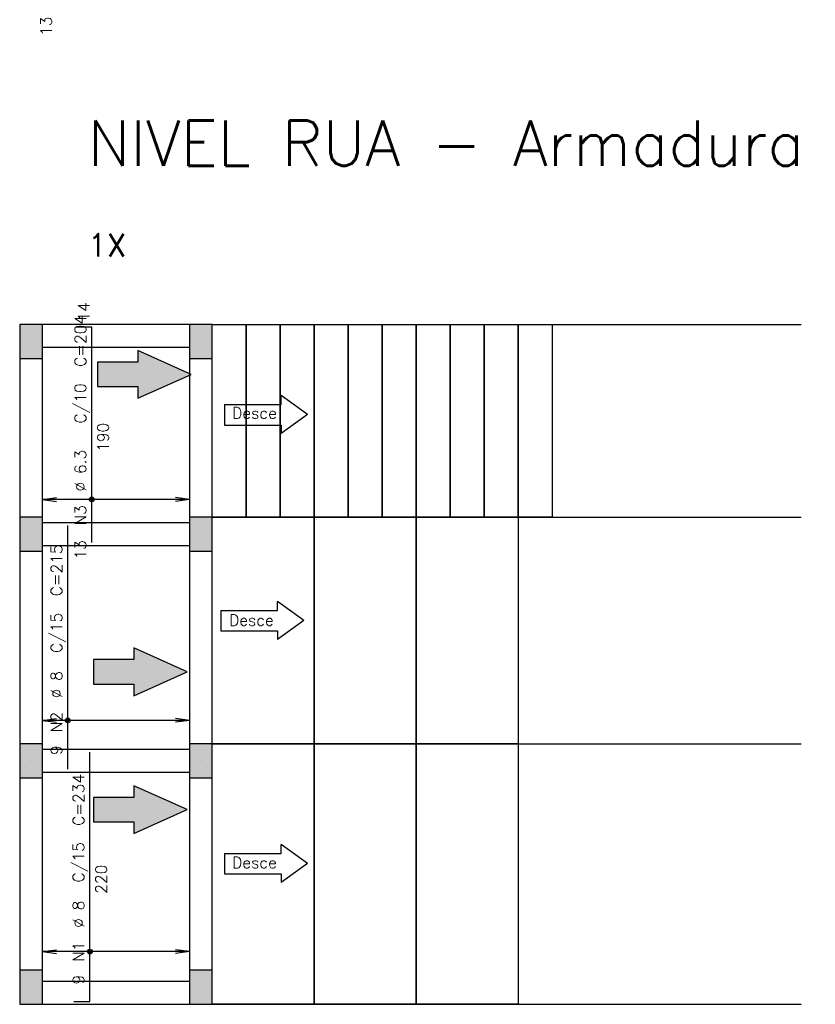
# Model space of a CAD drawing. Extents: x 0 to 84.1, y 0 to 59.4.
# Tile 6 of 10: x 38.3 to 52.3, y 24 to 41.4. Entities that reach past the tile are written whole.
import ezdxf

# ---------------------------------------------------------------- set-up
doc = ezdxf.new("R2010")
doc.units = 0
doc.header["$MEASUREMENT"] = 0
for name, color, linetype in [('1', 1, 'CONTINUOUS'), ('2', 2, 'CONTINUOUS'), ('6', 6, 'CONTINUOUS'), ('7', 7, 'CONTINUOUS'), ('9', 9, 'CONTINUOUS')]:
    doc.layers.add(name, color=color, linetype=linetype)
doc.styles.get("Standard").update_dxf_attribs({"font": 'ROMANS.SHX'})

msp = doc.modelspace()

# ---------------------------------------------------------------- linework, layer by layer
at = {"layer": '1', "linetype": 'Continuous'}
for p, q in [((41.66707, 35.97914), (52.06707, 35.97914)), ((38.46707, 35.67914), (38.46707, 35.67914)), ((41.46707, 35.67914), (41.46707, 35.67914)), ((43.351009, 34.388735), (42.884342, 34.722068)), ((42.884342, 34.567074), (42.884342, 34.722068)), ((41.884342, 34.567074), (42.884342, 34.567074)), ((41.884342, 34.567074), (41.884342, 34.203579)), ((43.351009, 34.388735), (42.884342, 34.055401)), ((41.884342, 34.203579), (42.884342, 34.203579)), ((42.884342, 34.203579), (42.884342, 34.055401)), ((41.66707, 32.57914), (52.06707, 32.57914)), ((38.46707, 32.27914), (38.46707, 32.27914)), ((41.46707, 32.27914), (41.46707, 32.27914)), ((43.286242, 30.753502), (42.819575, 31.086835)), ((42.819575, 30.931841), (42.819575, 31.086835)), ((41.819575, 30.931841), (42.819575, 30.931841)), ((41.819575, 30.931841), (41.819575, 30.568346)), ((43.286242, 30.753502), (42.819575, 30.420168)), ((41.819575, 30.568346), (42.819575, 30.568346)), ((42.819575, 30.568346), (42.819575, 30.420168)), ((41.66707, 28.57914), (52.06707, 28.57914)), ((38.46707, 28.27914), (38.46707, 28.27914)), ((41.46707, 28.27914), (41.46707, 28.27914)), ((43.351009, 26.464296), (42.884342, 26.797629)), ((42.884342, 26.642635), (42.884342, 26.797629)), ((41.884342, 26.642635), (42.884342, 26.642635)), ((41.884342, 26.642635), (41.884342, 26.27914)), ((43.351009, 26.464296), (42.884342, 26.130963)), ((41.884342, 26.27914), (42.884342, 26.27914)), ((42.884342, 26.27914), (42.884342, 26.130963)), ((38.46707, 24.27914), (38.46707, 24.27914)), ((41.46707, 24.27914), (41.46707, 24.27914)), ((41.66707, 23.97914), (52.06707, 23.97914))]:
    msp.add_line(p, q, dxfattribs=at)
for points in [[(41.26707, 35.97914), (38.66707, 35.97914)], [(41.66707, 32.57914), (41.66707, 35.97914), (42.26707, 35.97914), (42.26707, 32.57914), (41.66707, 32.57914)], [(42.26707, 32.57914), (42.26707, 35.97914), (42.86707, 35.97914), (42.86707, 32.57914), (42.26707, 32.57914)], [(42.86707, 32.57914), (42.86707, 35.97914), (43.46707, 35.97914), (43.46707, 32.57914), (42.86707, 32.57914)], [(43.46707, 32.57914), (43.46707, 35.97914), (44.06707, 35.97914), (44.06707, 32.57914), (43.46707, 32.57914)], [(44.06707, 32.57914), (44.06707, 35.97914), (44.66707, 35.97914), (44.66707, 32.57914), (44.06707, 32.57914)], [(44.66707, 32.57914), (44.66707, 35.97914), (45.26707, 35.97914), (45.26707, 32.57914), (44.66707, 32.57914)], [(45.26707, 32.57914), (45.26707, 35.97914), (45.86707, 35.97914), (45.86707, 32.57914), (45.26707, 32.57914)], [(45.86707, 32.57914), (45.86707, 35.97914), (46.46707, 35.97914), (46.46707, 32.57914), (45.86707, 32.57914)], [(46.46707, 32.57914), (46.46707, 35.97914), (47.06707, 35.97914), (47.06707, 32.57914), (46.46707, 32.57914)], [(47.06707, 32.57914), (47.06707, 35.97914), (47.66707, 35.97914), (47.66707, 32.57914), (47.06707, 32.57914)], [(38.66707, 35.57914), (41.26707, 35.57914)], [(38.26707, 35.37914), (38.26707, 32.57914)], [(38.66707, 32.57914), (38.66707, 35.37914)], [(41.26707, 35.37914), (41.26707, 32.57914)], [(41.66707, 32.57914), (41.66707, 35.37914)], [(41.66707, 28.57914), (41.66707, 32.57914), (43.46707, 32.57914), (43.46707, 28.57914), (41.66707, 28.57914)], [(43.46707, 28.57914), (43.46707, 32.57914), (45.26707, 32.57914), (45.26707, 28.57914), (43.46707, 28.57914)], [(45.26707, 28.57914), (45.26707, 32.57914), (47.06707, 32.57914), (47.06707, 28.57914), (45.26707, 28.57914)], [(41.26707, 32.47914), (38.66707, 32.47914)], [(38.26707, 31.97914), (38.26707, 28.57914)], [(38.66707, 32.07914), (41.26707, 32.07914)], [(38.66707, 28.57914), (38.66707, 31.97914)], [(41.26707, 31.97914), (41.26707, 28.57914)], [(41.66707, 28.57914), (41.66707, 31.97914)], [(41.66707, 23.97914), (41.66707, 28.57914), (43.46707, 28.57914), (43.46707, 23.97914), (41.66707, 23.97914)], [(43.46707, 23.97914), (43.46707, 28.57914), (45.26707, 28.57914), (45.26707, 23.97914), (43.46707, 23.97914)], [(45.26707, 23.97914), (45.26707, 28.57914), (47.06707, 28.57914), (47.06707, 23.97914), (45.26707, 23.97914)], [(41.26707, 28.47914), (38.66707, 28.47914)], [(38.66707, 28.07914), (41.26707, 28.07914)], [(38.26707, 27.97914), (38.26707, 24.57914)], [(38.66707, 24.57914), (38.66707, 27.97914)], [(41.26707, 27.97914), (41.26707, 24.57914)], [(41.66707, 24.57914), (41.66707, 27.97914)], [(41.26707, 24.37914), (38.66707, 24.37914)], [(38.66707, 23.97914), (41.26707, 23.97914)]]:
    msp.add_lwpolyline(points, dxfattribs=at)
at = {"layer": '2', "linetype": 'Continuous'}
for p, q in [((38.66707, 32.88914), (38.914931, 32.921772)), ((41.26707, 32.88914), (38.66707, 32.88914)), ((38.66707, 32.88914), (38.914931, 32.856508)), ((38.66707, 32.88914), (38.66707, 32.88914)), ((41.26707, 32.88914), (41.019209, 32.921772)), ((41.26707, 32.88914), (41.019209, 32.856508)), ((41.26707, 32.88914), (41.26707, 32.88914)), ((38.66707, 28.98914), (38.914931, 29.021772)), ((41.26707, 28.98914), (38.66707, 28.98914)), ((38.66707, 28.98914), (38.914931, 28.956508)), ((38.66707, 28.98914), (38.66707, 28.98914)), ((41.26707, 28.98914), (41.019209, 29.021772)), ((41.26707, 28.98914), (41.019209, 28.956508)), ((41.26707, 28.98914), (41.26707, 28.98914)), ((38.66707, 24.90914), (38.914931, 24.941772)), ((41.26707, 24.90914), (38.66707, 24.90914)), ((38.66707, 24.90914), (38.914931, 24.876508)), ((38.66707, 24.90914), (38.66707, 24.90914)), ((41.26707, 24.90914), (41.019209, 24.941772)), ((41.26707, 24.90914), (41.019209, 24.876508)), ((41.26707, 24.90914), (41.26707, 24.90914))]:
    msp.add_line(p, q, dxfattribs=at)
for points in [[(38.26707, 35.37914), (38.66707, 35.37914), (38.66707, 35.97914), (38.26707, 35.97914), (38.26707, 35.37914)], [(41.26707, 35.37914), (41.66707, 35.37914), (41.66707, 35.97914), (41.26707, 35.97914), (41.26707, 35.37914)], [(38.26707, 31.97914), (38.66707, 31.97914), (38.66707, 32.57914), (38.26707, 32.57914), (38.26707, 31.97914)], [(41.26707, 31.97914), (41.66707, 31.97914), (41.66707, 32.57914), (41.26707, 32.57914), (41.26707, 31.97914)], [(38.26707, 27.97914), (38.66707, 27.97914), (38.66707, 28.57914), (38.26707, 28.57914), (38.26707, 27.97914)], [(41.26707, 27.97914), (41.66707, 27.97914), (41.66707, 28.57914), (41.26707, 28.57914), (41.26707, 27.97914)], [(38.26707, 23.97914), (38.66707, 23.97914), (38.66707, 24.57914), (38.26707, 24.57914), (38.26707, 23.97914)], [(41.26707, 23.97914), (41.66707, 23.97914), (41.66707, 24.57914), (41.26707, 24.57914), (41.26707, 23.97914)]]:
    msp.add_lwpolyline(points, dxfattribs=at)
for centre, radius in [((39.539692, 32.88914), 0.041625), ((39.539692, 32.88914), 0.02075), ((39.116403, 28.98914), 0.041625), ((39.116403, 28.98914), 0.02075), ((39.505906, 24.90914), 0.041625), ((39.505906, 24.90914), 0.02075)]:
    msp.add_circle(centre, radius, dxfattribs=at)
at = {"layer": '6', "linetype": 'Continuous'}
for p, q in [((39.539692, 35.92914), (39.259692, 35.92914)), ((39.539692, 32.12914), (39.539692, 35.92914)), ((39.116403, 28.12914), (39.116403, 32.42914)), ((39.505906, 24.02914), (39.505906, 28.42914)), ((39.225906, 24.02914), (39.505906, 24.02914))]:
    msp.add_line(p, q, dxfattribs=at)
for points in [[(39.643739, 34.882515), (40.355671, 34.882515), (40.355671, 34.676708), (41.296929, 35.097793), (40.355671, 35.518879), (40.355671, 35.313072), (39.643739, 35.313072), (39.643739, 34.882515)], [(39.568177, 29.632083), (40.28011, 29.632083), (40.28011, 29.426275), (41.221368, 29.847361), (40.28011, 30.268446), (40.28011, 30.062639), (39.568177, 30.062639), (39.568177, 29.632083)], [(39.568177, 27.201254), (40.28011, 27.201254), (40.28011, 26.995447), (41.221368, 27.416533), (40.28011, 27.837618), (40.28011, 27.631811), (39.568177, 27.631811), (39.568177, 27.201254)]]:
    msp.add_lwpolyline(points, dxfattribs=at)
at = {"layer": '9', "linetype": 'Continuous'}
for points in [[(38.26707, 35.37914), (38.66707, 35.37914), (38.66707, 35.97914)], [(38.26707, 35.37914), (38.66707, 35.97914), (38.26707, 35.97914)], [(38.26707, 35.37914), (38.26707, 35.97914), (38.26707, 35.37914)], [(41.26707, 35.37914), (41.66707, 35.37914), (41.66707, 35.97914)], [(41.26707, 35.37914), (41.66707, 35.97914), (41.26707, 35.97914)], [(41.26707, 35.37914), (41.26707, 35.97914), (41.26707, 35.37914)], [(40.355671, 35.313072), (41.296929, 35.097793), (40.355671, 35.518879)], [(40.355671, 34.882515), (40.355671, 35.313072), (39.643739, 35.313072)], [(40.355671, 34.882515), (39.643739, 35.313072), (39.643739, 34.882515)], [(40.355671, 34.882515), (41.296929, 35.097793), (40.355671, 35.313072)], [(40.355671, 34.882515), (40.355671, 34.676708), (41.296929, 35.097793)], [(38.26707, 31.97914), (38.66707, 31.97914), (38.66707, 32.57914)], [(38.26707, 31.97914), (38.66707, 32.57914), (38.26707, 32.57914)], [(38.26707, 31.97914), (38.26707, 32.57914), (38.26707, 31.97914)], [(41.26707, 31.97914), (41.66707, 31.97914), (41.66707, 32.57914)], [(41.26707, 31.97914), (41.66707, 32.57914), (41.26707, 32.57914)], [(41.26707, 31.97914), (41.26707, 32.57914), (41.26707, 31.97914)], [(40.28011, 30.062639), (41.221368, 29.847361), (40.28011, 30.268446)], [(40.28011, 29.632083), (40.28011, 30.062639), (39.568177, 30.062639)], [(40.28011, 29.632083), (39.568177, 30.062639), (39.568177, 29.632083)], [(40.28011, 29.632083), (41.221368, 29.847361), (40.28011, 30.062639)], [(40.28011, 29.632083), (40.28011, 29.426275), (41.221368, 29.847361)], [(38.26707, 27.97914), (38.66707, 27.97914), (38.66707, 28.57914)], [(38.26707, 27.97914), (38.66707, 28.57914), (38.26707, 28.57914)], [(38.26707, 27.97914), (38.26707, 28.57914), (38.26707, 27.97914)], [(41.26707, 27.97914), (41.66707, 27.97914), (41.66707, 28.57914)], [(41.26707, 27.97914), (41.66707, 28.57914), (41.26707, 28.57914)], [(41.26707, 27.97914), (41.26707, 28.57914), (41.26707, 27.97914)], [(40.28011, 27.631811), (41.221368, 27.416533), (40.28011, 27.837618)], [(40.28011, 27.201254), (40.28011, 27.631811), (39.568177, 27.631811)], [(40.28011, 27.201254), (39.568177, 27.631811), (39.568177, 27.201254)], [(40.28011, 27.201254), (41.221368, 27.416533), (40.28011, 27.631811)], [(40.28011, 27.201254), (40.28011, 26.995447), (41.221368, 27.416533)], [(38.26707, 23.97914), (38.66707, 23.97914), (38.66707, 24.57914)], [(38.26707, 23.97914), (38.66707, 24.57914), (38.26707, 24.57914)], [(38.26707, 23.97914), (38.26707, 24.57914), (38.26707, 23.97914)], [(41.26707, 23.97914), (41.66707, 23.97914), (41.66707, 24.57914)], [(41.26707, 23.97914), (41.66707, 24.57914), (41.26707, 24.57914)], [(41.26707, 23.97914), (41.26707, 24.57914), (41.26707, 23.97914)]]:
    msp.add_solid(points, dxfattribs=at)

# ---------------------------------------------------------------- texts
at = {"layer": '1', "linetype": 'Continuous'}
for s, height, p in [('1X', 0.4, (39.46707, 37.17914)), ('Desce', 0.2, (42.018315, 34.315962)), ('Desce', 0.2, (41.964342, 30.65914)), ('Desce', 0.2, (42.018315, 26.380729))]:
    msp.add_text(s, height=height, dxfattribs=at).set_placement(p)
at = {"layer": '2', "linetype": 'Continuous'}
for s, p in [('13', (38.832949, 41.07)), ('14', (39.499692, 36.02914)), ('C=204', (39.439692, 35.22914)), ('C/10', (39.439692, 34.22914)), ('190', (39.839692, 33.72914)), ('%%c 6.3', (39.439692, 33.02914)), ('N3', (39.439692, 32.42914)), ('13', (39.439692, 31.82914)), ('C=215', (39.016403, 31.17914)), ('C/15', (39.016403, 30.17914)), ('%%c 8', (39.016403, 29.37914)), ('N2', (39.016403, 28.77914)), ('9', (39.016403, 28.37914)), ('C=234', (39.405906, 27.12914)), ('C/15', (39.405906, 26.12914)), ('220', (39.805906, 25.92914)), ('%%c 8', (39.405906, 25.32914)), ('N1', (39.405906, 24.72914)), ('9', (39.405906, 24.32914))]:
    msp.add_text(s, height=0.2, rotation=90, dxfattribs=at).set_placement(p)
at = {"layer": '7', "linetype": 'Continuous'}
msp.add_text('NIVEL RUA - Armadura positiva vertical', height=0.8, dxfattribs=at).set_placement((39.46707, 38.77914))

doc.saveas('drawing.dxf')
